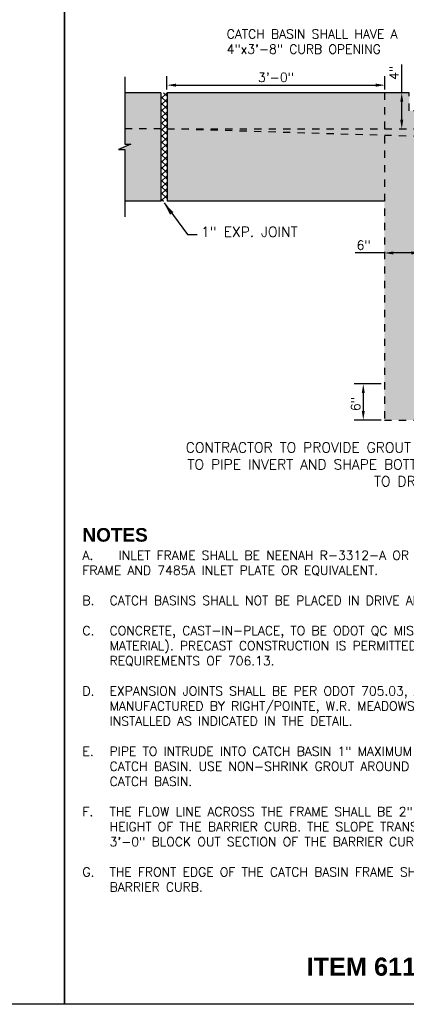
# Model space of a CAD drawing. Header units: feet. Extents: x 1489871 to 1489993, y 656800 to 656821.
# Tile 7 of 18: x 1489961.65 to 1489966.98, y 656799.95 to 656813.56. Entities that reach past the tile are written whole.
import ezdxf
from ezdxf import colors
from ezdxf.entities.mleader import LeaderData, LeaderLine
from ezdxf.math import Vec2, Vec3

# ---------------------------------------------------------------- set-up
doc = ezdxf.new("R2010")
doc.units = ezdxf.units.FT
doc.header["$MEASUREMENT"] = 0
doc.linetypes.add('F', pattern=[0.15, 0.1, -0.05])
for name, color, linetype in [('DETAIL', 1, 'Continuous'), ('DETAIL-HATCH-PATT', 247, 'Continuous'), ('HATCH', 247, 'Continuous'), ('P-HATCH', 247, 'Continuous'), ('text', 9, 'Continuous')]:
    doc.layers.add(name, color=color, linetype=linetype)
doc.layers.add('SCRATCH', color=94, linetype='Continuous', plot=False)
doc.styles.add('RS1', font='SIMPLEX.SHX', dxfattribs={"height": 0.1})
doc.styles.add('SOLID', font='arialbd.ttf')
doc.styles.add('STANARD', font='SIMPLEX.shx')
doc.styles.get("Standard").update_dxf_attribs({"font": 'simplex.shx'})
doc.dimstyles.get("Standard").update_dxf_attribs({"dimtxt": 0.18, "dimasz": 0.18, "dimexe": 0.18, "dimexo": 0.0625, "dimgap": 0.09, "dimtad": 0, "dimtih": 1, "dimtoh": 1, "dimdec": 4, "dimzin": 0, "dimdsep": 46, "dimtxsty": 'Standard', "dimcen": 0.09, "dimadec": 0, "dimazin": 0, "dimtfac": 1, "dimtdec": 4, "dimtofl": 0, "dimtmove": 0, "dimatfit": 3, "dimfxl": 1, "dimtolj": 1, "dimtzin": 0, "dimarcsym": 0})

# ---------------------------------------------------------------- blocks, each defined once
blk = doc.blocks.new('*D348')
at = {"layer": 'DEFPOINTS', "color": 0, "linetype": 'Continuous', "transparency": 16777216}
for p in [(1489963.68, 656812.548), (1489966.688, 656812.652), (1489966.688, 656812.548)]:
    blk.add_point(p, dxfattribs=at)
at = {"layer": 'text', "color": 0, "linetype": 'Continuous', "lineweight": -2, "transparency": 16777216}
for p, q in [((1489963.68, 656812.592), (1489963.68, 656812.778)), ((1489966.688, 656812.592), (1489966.688, 656812.778)), ((1489963.806, 656812.652), (1489966.562, 656812.652))]:
    blk.add_line(p, q, dxfattribs=at)
at = {"layer": 'text', "color": 0, "linetype": 'Continuous', "transparency": 16777216}
for points in [[(1489963.806, 656812.673), (1489963.806, 656812.631), (1489963.68, 656812.652)], [(1489966.562, 656812.673), (1489966.562, 656812.631), (1489966.688, 656812.652)]]:
    blk.add_solid(points, dxfattribs=at)
at = {"layer": 'text', "color": 0, "linetype": 'Continuous', "transparency": 16777216, "insert": (1489965.184, 656812.759), "char_height": 0.126, "attachment_point": 5}
blk.add_mtext('\\A1;3\'-0"', dxfattribs=at)
blk = doc.blocks.new('*D351')
at = {"layer": 'DEFPOINTS', "color": 0, "linetype": 'Continuous', "transparency": 16777216}
for p in [(1489966.68, 656810.334), (1489966.68, 656810.254), (1489967.18, 656810.254)]:
    blk.add_point(p, dxfattribs=at)
at = {"layer": 'text', "color": 0, "linetype": 'Continuous', "lineweight": -2, "transparency": 16777216}
for p, q in [((1489966.68, 656810.334), (1489966.279, 656810.334)), ((1489967.054, 656810.334), (1489966.806, 656810.334))]:
    blk.add_line(p, q, dxfattribs=at)
at = {"layer": 'text', "color": 0, "linetype": 'Continuous', "transparency": 16777216}
for points in [[(1489966.806, 656810.355), (1489966.806, 656810.313), (1489966.68, 656810.334)], [(1489967.054, 656810.355), (1489967.054, 656810.313), (1489967.18, 656810.334)]]:
    blk.add_solid(points, dxfattribs=at)
at = {"layer": 'text', "color": 0, "linetype": 'Continuous', "transparency": 16777216, "insert": (1489966.394, 656810.441), "char_height": 0.126, "attachment_point": 5}
blk.add_mtext('\\A1;6"', dxfattribs=at)
blk = doc.blocks.new('*D353')
at = {"layer": 'DEFPOINTS', "color": 0, "linetype": 'Continuous', "transparency": 16777216}
for p in [(1489966.68, 656808.524), (1489966.389, 656808.024), (1489966.68, 656808.024)]:
    blk.add_point(p, dxfattribs=at)
at = {"layer": 'text', "color": 0, "linetype": 'Continuous', "lineweight": -2, "transparency": 16777216}
for p, q in [((1489966.637, 656808.524), (1489966.263, 656808.524)), ((1489966.389, 656808.398), (1489966.389, 656808.15)), ((1489966.637, 656808.024), (1489966.263, 656808.024))]:
    blk.add_line(p, q, dxfattribs=at)
at = {"layer": 'text', "color": 0, "linetype": 'Continuous', "transparency": 16777216}
for points in [[(1489966.368, 656808.398), (1489966.41, 656808.398), (1489966.389, 656808.524)], [(1489966.368, 656808.15), (1489966.41, 656808.15), (1489966.389, 656808.024)]]:
    blk.add_solid(points, dxfattribs=at)
at = {"layer": 'text', "color": 0, "linetype": 'Continuous', "transparency": 16777216, "insert": (1489966.283, 656808.246), "char_height": 0.126, "attachment_point": 5, "rotation": 90}
blk.add_mtext('\\A1;6"', dxfattribs=at)
blk = doc.blocks.new('*D354')
at = {"layer": 'DEFPOINTS', "color": 0, "linetype": 'Continuous', "transparency": 16777216}
for p in [(1489966.934, 656812.548), (1489966.92, 656812.048), (1489966.934, 656812.048)]:
    blk.add_point(p, dxfattribs=at)
at = {"layer": 'text', "color": 0, "linetype": 'Continuous', "lineweight": -2, "transparency": 16777216}
for p, q in [((1489966.92, 656812.548), (1489966.92, 656812.937)), ((1489966.92, 656812.174), (1489966.92, 656812.422))]:
    blk.add_line(p, q, dxfattribs=at)
at = {"layer": 'text', "color": 0, "linetype": 'Continuous', "transparency": 16777216}
for points in [[(1489966.899, 656812.422), (1489966.941, 656812.422), (1489966.92, 656812.548)], [(1489966.899, 656812.174), (1489966.941, 656812.174), (1489966.92, 656812.048)]]:
    blk.add_solid(points, dxfattribs=at)
at = {"layer": 'text', "color": 0, "linetype": 'Continuous', "transparency": 16777216, "insert": (1489966.814, 656812.821), "char_height": 0.126, "attachment_point": 5, "rotation": 90}
blk.add_mtext('\\A1;4"', dxfattribs=at)
blk = doc.blocks.new('_Dot')
at = {"color": 0, "linetype": 'ByBlock', "lineweight": -2}
blk.add_line((-0.5, 0), (-1, 0), dxfattribs=at)
at = {"color": 0, "linetype": 'ByBlock', "const_width": 0.5}
blk.add_lwpolyline([(-0.25, 0, 1), (0.25, 0, 1)], format="xyb", close=True, dxfattribs=at)

msp = doc.modelspace()

# ---------------------------------------------------------------- hatches: boundary and pattern name
at = {"layer": 'DETAIL-HATCH-PATT', "linetype": 'Continuous'}
h = msp.add_hatch(dxfattribs=at)
h.set_pattern_fill('ANSI37', color=256, scale=0.5)
h.set_pattern_definition([(45, (1489794.65771, 656798.02847), (-0.044194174, 0.044194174), []), (135, (1489794.65771, 656798.02847), (-0.044194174, -0.044194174), [])])
h.paths.add_polyline_path([(1489963.59697, 656812.54825), (1489963.6803, 656812.54825), (1489963.6803, 656811.04825), (1489963.59697, 656811.04825)])
at = {"layer": 'HATCH', "linetype": 'Continuous'}
h = msp.add_hatch(color=255, dxfattribs=at)
h.dxf.hatch_style = 1
h.paths.add_polyline_path([(1489963.59697, 656812.54825), (1489963.09697, 656812.54825), (1489963.09697, 656811.83534), (1489963.18113, 656811.83534), (1489963.0128, 656811.76116), (1489963.09697, 656811.76116), (1489963.09697, 656811.04825), (1489963.59697, 656811.04825)])
h.paths.add_polyline_path([(1489966.6803, 656812.54825), (1489963.6803, 656812.54825), (1489963.6803, 656811.04825), (1489966.6803, 656811.04825)])
at = {"layer": 'P-HATCH', "linetype": 'Continuous'}
h = msp.add_hatch(dxfattribs=at)
h.set_pattern_fill('AR-CONC', color=256, scale=0.025)
h.set_pattern_definition([(50, (1489779.86908, 656799.10753), (0.17931505, -0.01568803), [0.01875, -0.20625]), (355, (1489779.86908, 656799.10753), (-0.03468783, 0.18804803), [0.015, -0.165]), (100.45144, (1489779.88402, 656799.10623), (0.14462721, 0.17236), [0.01593505, -0.17528553]), (46.1842, (1489779.86908, 656799.15753), (0.26681033, -0.04137982), [0.028125, -0.309375]), (96.63564, (1489779.89132, 656799.15408), (0.2336655, 0.24352965), [0.0239026, -0.26292844]), (351.18416, (1489779.86908, 656799.15753), (0.2336655, 0.24352965), [0.0225, -0.2475]), (21, (1489779.89408, 656799.14503), (0.14922676, -0.10065472), [0.01875, -0.20625]), (326, (1489779.89408, 656799.14503), (0.06082883, 0.18128751), [0.015, -0.165]), (71.45144, (1489779.90652, 656799.13664), (0.2100556, 0.08063279), [0.01593505, -0.17528553]), (37.5, (1489779.86908, 656799.10753), (0.003039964, 0.083223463), [0, -0.163, 0, -0.1675, 0, -0.165625]), (7.5, (1489779.86908, 656799.10753), (0.065767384, 0.09860293), [0, -0.0955, 0, -0.15925, 0, -0.063125]), (327.5, (1489779.81333, 656799.10753), (0.13345561, -0.005638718), [0, -0.0625, 0, -0.195, 0, -0.25875]), (317.5, (1489779.78833, 656799.10753), (0.14579654, 0.025026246), [0, -0.08125, 0, -0.1295, 0, -0.18375])])
h.paths.add_polyline_path([(1489967.18029, 656811.96492), (1489967.1803, 656812.29825), (1489967.02405, 656812.29825), (1489967.02405, 656812.54825), (1489966.6803, 656812.54825), (1489966.6803, 656808.02399), (1489969.01363, 656808.02399), (1489969.01363, 656808.52399), (1489967.1803, 656808.52399)])

# ---------------------------------------------------------------- linework, layer by layer
at = {"layer": 'DETAIL'}
for p, q in [((1489963.09697, 656812.76598), (1489963.09697, 656811.83534)), ((1489963.18113, 656811.83534), (1489963.0128, 656811.76116)), ((1489963.0128, 656811.76116), (1489963.09697, 656811.76116)), ((1489963.09695, 656811.83534), (1489963.18113, 656811.83534)), ((1489963.09697, 656811.76116), (1489963.09697, 656810.83052))]:
    msp.add_line(p, q, dxfattribs=at)
at = {"layer": 'DETAIL', "linetype": 'Continuous'}
for points in [[(1489963.59697, 656812.54825), (1489963.09697, 656812.54825)], [(1489963.59697, 656812.54825), (1489963.59697, 656811.04825)], [(1489967.02405, 656812.54825), (1489963.6803, 656812.54825)], [(1489963.6803, 656812.54825), (1489963.6803, 656811.04825)], [(1489963.59697, 656811.04825), (1489963.09697, 656811.04825)], [(1489966.6803, 656811.04825), (1489963.6803, 656811.04825)]]:
    msp.add_lwpolyline(points, dxfattribs=at)
at = {"layer": 'DETAIL', "linetype": 'F', "ltscale": 0.05}
for points in [[(1489969.01387, 656811.88667), (1489967.1803, 656811.94225), (1489967.1803, 656812.29825), (1489967.02405, 656812.29825), (1489967.02405, 656812.54825), (1489966.6803, 656812.54825), (1489966.6803, 656808.02399), (1489969.01363, 656808.02399)], [(1489963.59697, 656812.04825), (1489963.09697, 656812.04825)], [(1489967.1803, 656811.94225), (1489963.68338, 656812.04825)]]:
    msp.add_lwpolyline(points, dxfattribs=at)
at = {"layer": 'DETAIL-HATCH-PATT', "linetype": 'F', "ltscale": 0.05}
msp.add_lwpolyline([(1489963.68338, 656812.04825), (1489974.34697, 656812.04825)], dxfattribs=at)
at = {"layer": 'SCRATCH', "flags": 128}
for points in [[(1489931.89185, 656799.95158), (1489931.89185, 656820.70158), (1489962.26685, 656820.70158), (1489962.26685, 656799.95158)], [(1489962.26685, 656799.95158), (1489962.26685, 656820.70158), (1489992.64185, 656820.70158), (1489992.64185, 656799.95158)]]:
    msp.add_lwpolyline(points, close=True, dxfattribs=at)

# ---------------------------------------------------------------- texts
at = {"layer": 'text', "insert": (1489964.15038, 656810.69573), "char_height": 0.14, "width": 1.4747333, "attachment_point": 1}
msp.add_mtext('1" EXP. JOINT', dxfattribs=at)
at = {"layer": 'text', "color": 9, "linetype": 'Continuous', "insert": (1489967.40109, 656807.7152), "char_height": 0.14, "width": 3.8394231, "attachment_point": 3, "style": 'RS1'}
msp.add_mtext('\\A1;CONTRACTOR TO PROVIDE GROUT UP TO PIPE INVERT AND SHAPE BOTTOM TO DRAIN', dxfattribs=at)
at = {"layer": 'text', "insert": (1489962.51272, 656806.53169), "char_height": 0.125, "width": 7.9658571, "attachment_point": 1, "style": 'STANARD'}
msp.add_mtext('\\A1;{\\fArial|b1|i0|c0|p34;\\H1.5x;\\C3;NOTES\\P\\pxi-3,l3,t3;}A.^IINLET FRAME SHALL BE NEENAH R-3312-A OR EAST JORDAN IRON WORKS 7485Z FRAME AND 7485A INLET PLATE OR EQUIVALENT. \\P\\pi0,l0,tz;\\P\\pi-3,l3,t3;B.^ICATCH BASINS SHALL NOT BE PLACED IN DRIVE APPROACHES\\P\\pi0,l0,tz;\\P\\pi-3,l3,t3;C.^ICONCRETE, CAST-IN-PLACE, TO BE ODOT QC MISC. (CEMENT ONLY - NO POZZOLAN MATERIAL). PRECAST CONSTRUCTION IS PERMITTED AND CONCRETE SHALL MEET THE REQUIREMENTS OF 706.13. \\P\\pi0,l0,tz;\\P\\pi-3,l3,t3;D.^IEXPANSION JOINTS SHALL BE PER ODOT 705.03, AASHTO M153, VINYL RUBBER MATERIAL MANUFACTURED BY RIGHT/POINTE, W.R. MEADOWS, OSCODA PLASTICS OR EQUAL AND BE INSTALLED AS INDICATED IN THE DETAIL.\\P\\pi0,l0,tz;\\P\\pi-3,l3,t3;E.^IPIPE TO INTRUDE INTO CATCH BASIN 1" MAXIMUM AND PIPE MUST BE CUT PARALLEL TO CATCH BASIN. USE NON-SHRINK GROUT AROUND PIPE TO SEAL BETWEEN PIPE AND CATCH BASIN.\\P\\pi0,l0,tz;\\P\\pi-3,l3,t3;F.^ITHE FLOW LINE ACROSS THE FRAME SHALL BE 2" LOWER THAN THE ADJACENT EXPOSED HEIGHT OF THE BARRIER CURB. THE SLOPE TRANSITION WILL TAKE PLACE WITHIN THE 3\'-0" BLOCK OUT SECTION OF THE BARRIER CURB. \\P\\pi0,l0,tz;\\P\\pi-3,l3,t3;G.^ITHE FRONT EDGE OF THE CATCH BASIN FRAME SHALL BE FLUSH WITH THE FACE OF THE BARRIER CURB. ', dxfattribs=at)
at = {"layer": 'text', "color": 3, "insert": (1489965.60612, 656800.43417), "char_height": 0.25, "width": 9.2277733, "attachment_point": 4, "style": 'SOLID'}
msp.add_mtext('ITEM 611 - TYPE D CATCH BASIN (IN BARRIER CURB)', dxfattribs=at)

# ---------------------------------------------------------------- dimensions: what is measured, and where the dimension line sits
at = {"layer": 'text', "linetype": 'Continuous'}
for base, p1, p2, angle, text, override, picture, middle in [((1489966.68794, 656812.65211), (1489963.6803, 656812.54825), (1489966.68794, 656812.54825), 0, '3\'-0"', {"dimscale": 0.7, "dimgap": 0.045, "dimtad": 1, "dimtih": 0, "dimtoh": 0}, '*D348', (1489965.18412, 656812.65211)), ((1489966.92018, 656812.04825), (1489966.93421, 656812.54825), (1489966.93421, 656812.04825), 270, '4"', {"dimscale": 0.7, "dimgap": 0.045, "dimtad": 1, "dimtih": 0, "dimtoh": 0, "dimse1": 1, "dimse2": 1}, '*D354', (1489966.92018, 656812.82125)), ((1489966.6803, 656810.33431), (1489967.1803, 656810.25393), (1489966.6803, 656810.25393), 180, '6"', {"dimscale": 0.7, "dimgap": 0.045, "dimtad": 1, "dimtih": 0, "dimtoh": 0, "dimse1": 1, "dimse2": 1}, '*D351', (1489966.39431, 656810.33431)), ((1489966.38949, 656808.02399), (1489966.6803, 656808.52399), (1489966.6803, 656808.02399), 270, '6"', {"dimscale": 0.7, "dimgap": 0.045, "dimtad": 1, "dimtih": 0, "dimtoh": 0, "dimse1": 0, "dimse2": 0}, '*D353', (1489966.38949, 656808.24647))]:
    dim = msp.add_linear_dim(base=base, p1=p1, p2=p2, angle=angle, text=text, dimstyle='Standard', override=override, dxfattribs=at)
    dim.commit()
    dim.dimension.update_dxf_attribs({"geometry": picture, "text_midpoint": middle, "dimtype": 161})

# ---------------------------------------------------------------- leaders
at = {"layer": 'text'}
msp.add_leader([(1489963.63863, 656811.02403), (1489963.96331, 656810.58805), (1489964.09745, 656810.58805)], dimstyle='Standard', override={"dimtxt": 0.1875}, dxfattribs=at)
ml = msp.add_multileader_mtext('Standard', dxfattribs=at)
ml.set_content('CATCH BASIN SHALL HAVE A 4"x3\'-8" CURB OPENING', color=256)
ml.set_leader_properties(color=256, linetype='ByLayer', lineweight=-1)
ml.set_arrow_properties(name='DOT')
ml.build(insert=Vec2(0, 0))
ml.multileader.update_dxf_attribs({"dogleg_length": 0.125, "arrow_head_size": 0.125})
ctx = ml.context
ctx.base_point, ctx.char_height, ctx.arrow_head_size, ctx.landing_gap_size, ctx.plane_origin = Vec3(1489964.42423, 656813.35791), 0.125, 0.125, 0.08, Vec3(1489966.95174, 656815.60524)
notes = []
notes.append((ctx, [(1, (1, 1, 0), (1489967.29852, 656813.35791), (-1, 0), 0.125, [(0, [(1489967.70863, 656812.15573)], 0, [])])]))
ctx.mtext.insert, ctx.mtext.width, ctx.mtext.defined_height, ctx.mtext.flow_direction = Vec3(1489964.50423, 656813.42041), 2.5905357, 1.05266, 5
for ctx, leaders in notes:
    for number, flags, end, landing, length, lines in leaders:
        leader = LeaderData()
        leader.index, (leader.has_last_leader_line, leader.has_dogleg_vector, leader.attachment_direction) = number, flags
        leader.last_leader_point, leader.dogleg_vector, leader.dogleg_length = Vec3(end), Vec3(landing), length
        for number, points, colour, breaks in lines:
            line = LeaderLine()
            line.index, line.vertices, line.color, line.breaks = number, Vec3.list(points), colors.encode_raw_color(colour), breaks
            leader.lines.append(line)
        ctx.leaders.append(leader)

doc.saveas('drawing.dxf')
